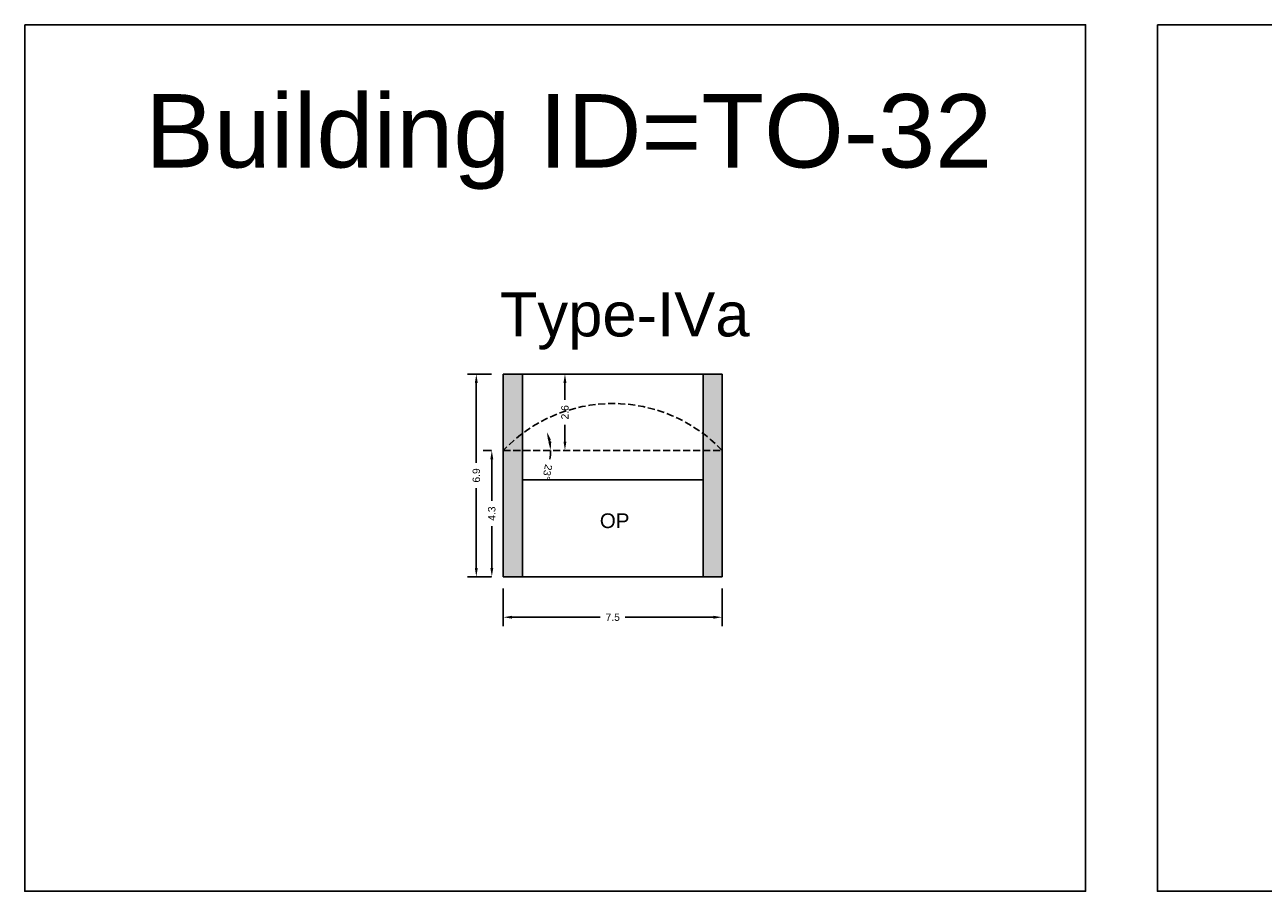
# Model space of a CAD drawing. Header units: metres. Extents: x 3416649 to 3417130, y -6713042 to -6712690.
# Tile 27 of 70: x 3416695 to 3416737, y -6712857 to -6712827. Entities that reach past the tile are written whole.
import ezdxf

# ---------------------------------------------------------------- set-up
doc = ezdxf.new("R2010")
doc.units = ezdxf.units.M
doc.linetypes.add('ACAD_ISO02W100', pattern=[15, 12, -3])
doc.layers.add('Dotted', color=7, linetype='ACAD_ISO02W100', plot=False)
doc.styles.get("Standard").update_dxf_attribs({"font": 'arial.ttf'})
doc.dimstyles.new('ISO-25', dxfattribs={"dimtxt": 0.25, "dimasz": 0.3, "dimexe": 0.3, "dimexo": 0.4, "dimgap": 0.2, "dimtad": 0, "dimdec": 1, "dimdsep": 46, "dimtxsty": 'Standard', "dimcen": 2.5, "dimadec": 0, "dimazin": 0, "dimtfac": 1, "dimtdec": 1, "dimtmove": 0, "dimatfit": 3, "dimfxl": 1, "dimarcsym": 0})

# ---------------------------------------------------------------- blocks, each defined once
blk = doc.blocks.new('*D250')
at = {"color": 0, "lineweight": -2, "transparency": 16777216}
for start, end in [(10.6888, 12.5562), (349.3112, 360)]:
    blk.add_arc((3416710.887, -6712841.932), 1.61, start, end, dxfattribs=at)
at = {"color": 0, "transparency": 16777216}
for points in [[(3416712.411, -6712841.598), (3416712.506, -6712841.567), (3416712.367, -6712841.297)], [(3416712.519, -6712841.629), (3416712.42, -6712841.638), (3416712.497, -6712841.932)]]:
    blk.add_solid(points, dxfattribs=at)
at = {"layer": 'Defpoints', "color": 0, "transparency": 16777216}
for p in [(3416714.612, -6712840.332), (3416712.439, -6712841.502), (3416710.887, -6712841.932), (3416710.887, -6712841.932), (3416718.337, -6712841.932)]:
    blk.add_point(p, dxfattribs=at)
at = {"color": 0, "transparency": 16777216, "insert": (3416712.386, -6712842.671), "char_height": 0.25, "attachment_point": 5, "rotation": 259.3112}
blk.add_mtext('23°', dxfattribs=at)
blk = doc.blocks.new('*D251')
at = {"color": 0, "lineweight": -2, "transparency": 16777216}
for p, q in [((3416710.887, -6712846.632), (3416710.887, -6712847.911)), ((3416718.337, -6712846.632), (3416718.337, -6712847.911)), ((3416711.187, -6712847.611), (3416714.184, -6712847.611)), ((3416718.037, -6712847.611), (3416715.039, -6712847.611))]:
    blk.add_line(p, q, dxfattribs=at)
at = {"color": 0, "transparency": 16777216}
for points in [[(3416711.187, -6712847.561), (3416711.187, -6712847.661), (3416710.887, -6712847.611)], [(3416718.037, -6712847.561), (3416718.037, -6712847.661), (3416718.337, -6712847.611)]]:
    blk.add_solid(points, dxfattribs=at)
at = {"layer": 'Defpoints', "color": 0, "transparency": 16777216}
for p in [(3416710.887, -6712846.232), (3416718.337, -6712846.232), (3416718.337, -6712847.611)]:
    blk.add_point(p, dxfattribs=at)
at = {"color": 0, "transparency": 16777216, "insert": (3416714.612, -6712847.611), "char_height": 0.25, "attachment_point": 5}
blk.add_mtext('7.5', dxfattribs=at)
blk = doc.blocks.new('*D252')
at = {"color": 0, "lineweight": -2, "transparency": 16777216}
for p, q in [((3416710.487, -6712839.332), (3416709.668, -6712839.332)), ((3416709.968, -6712839.632), (3416709.968, -6712842.354)), ((3416709.968, -6712845.932), (3416709.968, -6712843.211)), ((3416710.487, -6712846.232), (3416709.668, -6712846.232))]:
    blk.add_line(p, q, dxfattribs=at)
at = {"color": 0, "transparency": 16777216}
for points in [[(3416709.918, -6712839.632), (3416710.018, -6712839.632), (3416709.968, -6712839.332)], [(3416709.918, -6712845.932), (3416710.018, -6712845.932), (3416709.968, -6712846.232)]]:
    blk.add_solid(points, dxfattribs=at)
at = {"layer": 'Defpoints', "color": 0, "transparency": 16777216}
for p in [(3416709.968, -6712839.332), (3416710.887, -6712839.332), (3416710.887, -6712846.232)]:
    blk.add_point(p, dxfattribs=at)
at = {"color": 0, "transparency": 16777216, "insert": (3416709.968, -6712842.782), "char_height": 0.25, "attachment_point": 5, "rotation": 90}
blk.add_mtext('6.9', dxfattribs=at)
blk = doc.blocks.new('*D253')
at = {"color": 0, "lineweight": -2, "transparency": 16777216}
for p, q in [((3416712.985, -6712839.632), (3416712.985, -6712840.203)), ((3416713.385, -6712839.332), (3416713.285, -6712839.332)), ((3416712.985, -6712841.632), (3416712.985, -6712841.062)), ((3416713.385, -6712841.932), (3416713.285, -6712841.932))]:
    blk.add_line(p, q, dxfattribs=at)
at = {"color": 0, "transparency": 16777216}
for points in [[(3416712.935, -6712839.632), (3416713.035, -6712839.632), (3416712.985, -6712839.332)], [(3416712.935, -6712841.632), (3416713.035, -6712841.632), (3416712.985, -6712841.932)]]:
    blk.add_solid(points, dxfattribs=at)
at = {"layer": 'Defpoints', "color": 0, "transparency": 16777216}
for p in [(3416712.985, -6712839.332), (3416712.985, -6712839.332), (3416712.985, -6712841.932)]:
    blk.add_point(p, dxfattribs=at)
at = {"color": 0, "transparency": 16777216, "insert": (3416712.985, -6712840.632), "char_height": 0.25, "attachment_point": 5, "rotation": 90}
blk.add_mtext('2.6', dxfattribs=at)
blk = doc.blocks.new('*D254')
at = {"color": 0, "lineweight": -2, "transparency": 16777216}
for p, q in [((3416710.487, -6712841.932), (3416710.196, -6712841.932)), ((3416710.496, -6712842.232), (3416710.496, -6712843.65)), ((3416710.496, -6712845.932), (3416710.496, -6712844.515)), ((3416710.487, -6712846.232), (3416710.196, -6712846.232))]:
    blk.add_line(p, q, dxfattribs=at)
at = {"color": 0, "transparency": 16777216}
for points in [[(3416710.446, -6712842.232), (3416710.546, -6712842.232), (3416710.496, -6712841.932)], [(3416710.446, -6712845.932), (3416710.546, -6712845.932), (3416710.496, -6712846.232)]]:
    blk.add_solid(points, dxfattribs=at)
at = {"layer": 'Defpoints', "color": 0, "transparency": 16777216}
for p in [(3416710.496, -6712841.932), (3416710.887, -6712841.932), (3416710.887, -6712846.232)]:
    blk.add_point(p, dxfattribs=at)
at = {"color": 0, "transparency": 16777216, "insert": (3416710.496, -6712844.082), "char_height": 0.25, "attachment_point": 5, "rotation": 90}
blk.add_mtext('4.3', dxfattribs=at)

msp = doc.modelspace()

# ---------------------------------------------------------------- hatches: boundary and pattern name
h = msp.add_hatch(color=256)
h.dxf.hatch_style = 1
h.paths.add_polyline_path([(3416718.337, -6712841.932), (3416717.687, -6712841.932), (3416717.687, -6712846.232), (3416718.337, -6712846.232)])
h.paths.add_polyline_path([(3416717.687, -6712841.355), (3416717.687, -6712841.932), (3416718.337, -6712841.932, 0.042407)])
h.paths.add_polyline_path([(3416718.337, -6712839.332), (3416717.687, -6712839.332), (3416717.687, -6712841.355, -0.042407), (3416718.337, -6712841.932)])
h.paths.add_polyline_path([(3416711.537, -6712841.932), (3416710.887, -6712841.932), (3416710.887, -6712846.232), (3416711.537, -6712846.232)])
h.paths.add_polyline_path([(3416711.537, -6712841.355, 0.042407), (3416710.887, -6712841.932), (3416711.537, -6712841.932)], flags=17)
h.paths.add_polyline_path([(3416711.537, -6712839.332), (3416710.887, -6712839.332), (3416710.887, -6712841.932, -0.042407), (3416711.537, -6712841.355)])

# ---------------------------------------------------------------- linework, layer by layer
for points in [[(3416694.597, -6712827.435), (3416730.706, -6712827.435), (3416730.706, -6712856.942), (3416694.597, -6712856.942)], [(3416733.151, -6712827.435), (3416768.204, -6712827.435), (3416768.204, -6712856.942), (3416733.151, -6712856.942)], [(3416711.537, -6712842.932), (3416717.687, -6712842.932), (3416717.687, -6712846.232), (3416711.537, -6712846.232)]]:
    msp.add_lwpolyline(points, close=True)
for points in [[(3416710.887, -6712839.332), (3416718.337, -6712839.332)], [(3416710.887, -6712839.332), (3416710.887, -6712846.232)], [(3416711.537, -6712839.332), (3416711.537, -6712846.232)], [(3416717.687, -6712839.332), (3416717.687, -6712846.232)], [(3416718.337, -6712839.332), (3416718.337, -6712846.232)], [(3416711.537, -6712842.932), (3416717.687, -6712842.932)], [(3416710.887, -6712846.232), (3416718.337, -6712846.232)]]:
    msp.add_lwpolyline(points)
at = {"layer": 'Dotted', "ltscale": 0.02}
msp.add_lwpolyline([(3416710.887, -6712841.932), (3416718.337, -6712841.932)], dxfattribs=at)
msp.add_arc((3416714.612, -6712845.468), 5.136, 43.51, 136.49, dxfattribs=at)

# ---------------------------------------------------------------- texts
at = {"attachment_point": 1}
for s, width, heights, insert, char_height in [('Building ID=TO-32', 67.86454, [0.517], (3416698.703, -6712829.796), 2.5), ('Type-IVa ', 9.99112, [0.517], (3416710.767, -6712836.547), 1.5), ('OP', 67.86454, [0], (3416714.172, -6712844.074), 0.5)]:
    msp.add_mtext_dynamic_manual_height_columns(s, width=width, gutter_width=12.5, heights=heights, dxfattribs=dict(at, insert=insert, char_height=char_height))

# ---------------------------------------------------------------- dimensions: what is measured, and where the dimension line sits
for base, p1, p2, picture, middle in [((3416709.968, -6712839.332), (3416710.887, -6712846.232), (3416710.887, -6712839.332), '*D252', (3416709.968, -6712842.782)), ((3416712.985, -6712839.332), (3416712.985, -6712841.932), (3416712.985, -6712839.332), '*D253', (3416712.985, -6712840.632)), ((3416710.496, -6712841.932), (3416710.887, -6712846.232), (3416710.887, -6712841.932), '*D254', (3416710.496, -6712844.082))]:
    dim = msp.add_linear_dim(base=base, p1=p1, p2=p2, angle=90, dimstyle='ISO-25')
    dim.commit()
    dim.dimension.update_dxf_attribs({"geometry": picture, "text_midpoint": middle})
dim = msp.add_angular_dim_2l(base=(3416712.439, -6712841.502), line1=((3416714.612, -6712840.332), (3416710.887, -6712841.932)), line2=((3416710.887, -6712841.932), (3416718.337, -6712841.932)), dimstyle='ISO-25')
dim.commit()
dim.dimension.update_dxf_attribs({"geometry": '*D250', "text_midpoint": (3416712.386, -6712842.671)})
dim = msp.add_linear_dim(base=(3416718.33689053, -6712847.610759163), p1=(3416710.88689053, -6712846.232282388), p2=(3416718.33689053, -6712846.232282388), dimstyle='ISO-25')
dim.commit()
dim.dimension.update_dxf_attribs({"geometry": '*D251', "text_midpoint": (3416714.61189053, -6712847.610759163)})

doc.saveas('drawing.dxf')
